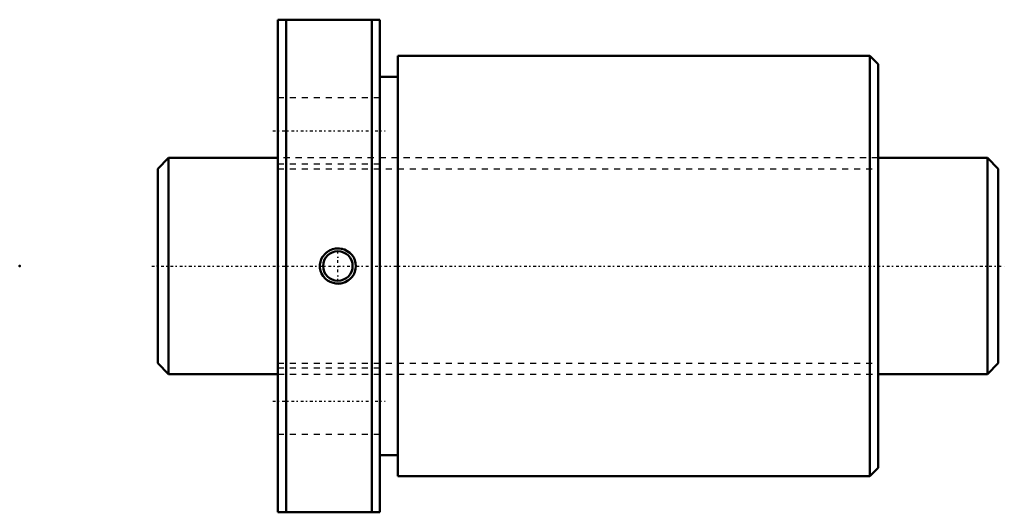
# Model space of a CAD drawing. Header units: millimetres. Extents: x -23 to 141, y -41 to 41.
import ezdxf

# ---------------------------------------------------------------- set-up
doc = ezdxf.new("R2010")
doc.units = ezdxf.units.MM
doc.linetypes.add('Center', pattern=[1.5, 0.45, -0.5, 0.05, -0.5])
doc.linetypes.add('Dashed', pattern=[2, 1, -1])
for name, color, linetype, lineweight in [('2d ConnectionPoints', 7, 'Continuous', 50), ('AM_0', 7, 'Continuous', 50), ('AM_5', 3, 'Continuous', 25), ('AM_7', 7, 'Center', 25), ('AM_9', 6, 'Dashed', 25)]:
    doc.layers.add(name, color=color, linetype=linetype, lineweight=lineweight)

# ---------------------------------------------------------------- blocks, each defined once
blk = doc.blocks.new('1_BTK_3610V_5_3ZZ_Nut_0_in_BTK3610V_5_3ZZ_140LC7T_000_4')
at = {"layer": 'AM_0'}
for p, q in [((20, 41), (20, -41)), ((20, 41), (37, 41)), ((21.38, 41), (21.38, -41)), ((35.63, 41), (35.63, -41)), ((37, 41), (37, -41)), ((40, 35), (40, -35)), ((118.6, 35), (40, 35)), ((118.6, 35), (118.6, -35)), ((120, 33.6), (118.6, 35)), ((120, 33.6), (120, -33.6)), ((40, 31.5), (37, 31.5)), ((37, -31.5), (40, -31.5)), ((118.6, -35), (120, -33.6)), ((40, -35), (118.6, -35)), ((37, -41), (20, -41))]:
    blk.add_line(p, q, dxfattribs=at)
blk.add_lwpolyline([(27.91, 2.09), (28.25, 2.37), (28.62, 2.6), (29.09, 2.79), (29.59, 2.89), (30.1, 2.92), (30.61, 2.86), (31.11, 2.72), (31.57, 2.49), (31.99, 2.19), (32.35, 1.82), (32.63, 1.41), (32.84, 0.95), (32.96, 0.47), (33, -0.01), (32.96, -0.49), (32.83, -0.96), (32.64, -1.39), (32.37, -1.79), (32.03, -2.15), (31.65, -2.44), (31.2, -2.68), (30.73, -2.83), (30.22, -2.91), (29.71, -2.91), (29.2, -2.82), (28.72, -2.64), (28.27, -2.39), (27.87, -2.06), (27.54, -1.67), (27.28, -1.24), (27.11, -0.78), (27.02, -0.29), (27.01, 0.19), (27.08, 0.67), (27.23, 1.12), (27.45, 1.54), (27.91, 2.09)], dxfattribs=at)
blk.add_circle((30, 0), 2.46, dxfattribs=at)
at = {"layer": 'AM_5'}
blk.add_arc((30, 0), 3, 75, 15, dxfattribs=at)
at = {"layer": 'AM_7'}
for p, q in [((19.15, 22.5), (37.85, 22.5)), ((30, -2.58), (30, 2.58)), ((19.15, -22.5), (37.85, -22.5))]:
    blk.add_line(p, q, dxfattribs=at)
at = {"layer": 'AM_9'}
for p, q in [((37, 28), (20, 28)), ((20.05, 21.6), (20, 21.6)), ((20.05, 21.6), (20.05, -21.6)), ((119.95, 21.6), (119.95, -21.6)), ((120, 21.6), (119.95, 21.6)), ((20, 17), (37, 17)), ((119.95, 18), (20.05, 18)), ((37, -17), (20, -17)), ((20.05, -18), (119.95, -18)), ((20, -21.6), (20.05, -21.6)), ((119.95, -21.6), (120, -21.6)), ((20, -28), (37, -28))]:
    blk.add_line(p, q, dxfattribs=at)
blk = doc.blocks.new('2_BTK_3610V_5_300_Shaft_0_in_BTK3610V_5_3ZZ_140LC7T_000_4')
at = {"layer": 'AM_0'}
for p, q in [((1.8, 18), (0, 16.2)), ((1.8, 18), (1.8, -18)), ((20, 18), (1.8, 18)), ((138.2, 18), (120, 18)), ((140, 16.2), (138.2, 18)), ((138.2, 18), (138.2, -18)), ((0, 16.2), (0, -16.2)), ((140, 16.2), (140, -16.2)), ((0, -16.2), (1.8, -18)), ((138.2, -18), (140, -16.2)), ((1.8, -18), (20, -18)), ((120, -18), (138.2, -18))]:
    blk.add_line(p, q, dxfattribs=at)
at = {"layer": 'AM_5', "linetype": 'Dashed'}
for p, q in [((20, 16.1595), (120, 16.1595)), ((20, -16.1595), (120, -16.1595))]:
    blk.add_line(p, q, dxfattribs=at)
at = {"layer": 'AM_7'}
blk.add_line((-1, 0), (141, 0), dxfattribs=at)
at = {"layer": 'AM_9'}
for p, q in [((120, 18), (20, 18)), ((20, -18), (120, -18))]:
    blk.add_line(p, q, dxfattribs=at)

msp = doc.modelspace()

# ---------------------------------------------------------------- linework, layer by layer
at = {"layer": '2d ConnectionPoints'}
for p in [(-23, 0), (0, 0), (140, 0)]:
    msp.add_point(p, dxfattribs=at)

# ---------------------------------------------------------------- block references
for name in ['1_BTK_3610V_5_3ZZ_Nut_0_in_BTK3610V_5_3ZZ_140LC7T_000_4', '2_BTK_3610V_5_300_Shaft_0_in_BTK3610V_5_3ZZ_140LC7T_000_4']:
    msp.add_blockref(name, (0, 0))

doc.saveas('drawing.dxf')
